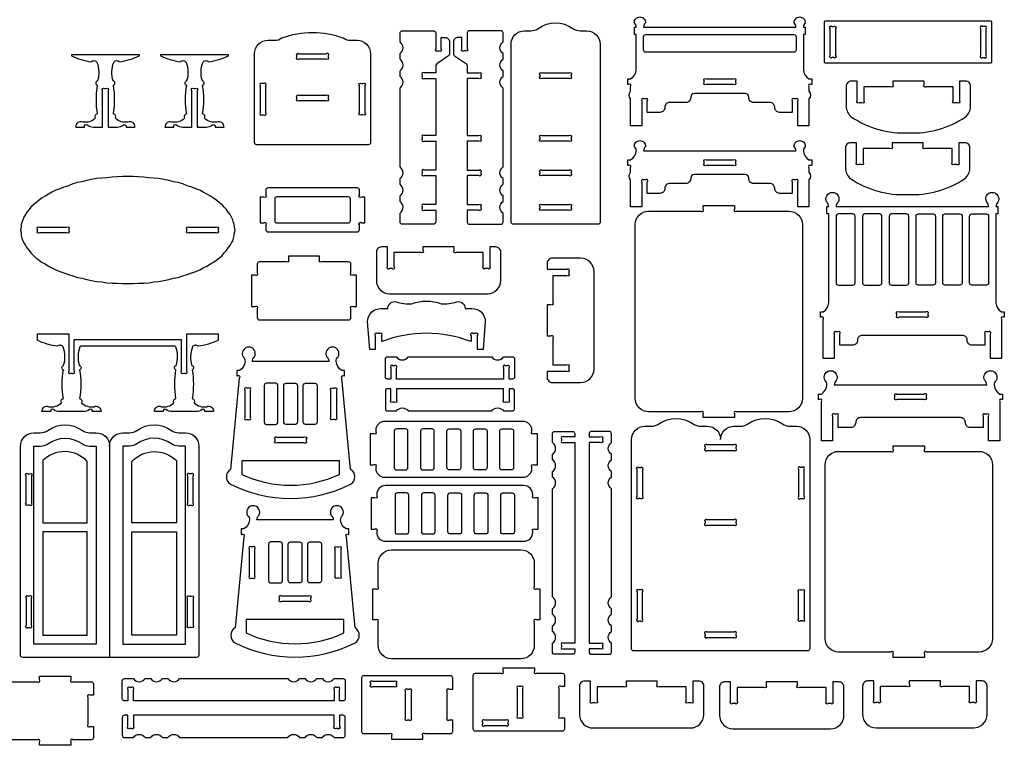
# Model space of a CAD drawing. Extents: x 2212 to 6276, y -163 to 2394.
# Tile 3 of 4: x 4152 to 6272, y -148 to 1415. Entities that reach past the tile are written whole.
import ezdxf

# ---------------------------------------------------------------- set-up
doc = ezdxf.new("R2010")
doc.units = 0
doc.header["$MEASUREMENT"] = 0
doc.layers.add('LAYER1', color=18, linetype='CONTINUOUS')

msp = doc.modelspace()

# ---------------------------------------------------------------- linework, layer by layer
at = {"layer": 'LAYER1'}
for points in [[(5214.4, 974, -0.414214), (5209.6, 978.8), (5209.6, 1361.9, -0.414214), (5238.4, 1390.7), (5252.6, 1390.7, 0.155074), (5268.3, 1395.7, -0.31779), (5342.8, 1395.7, 0.155074), (5358.6, 1390.7), (5372.8, 1390.7, -0.414214), (5401.6, 1361.9), (5401.6, 978.8, -0.414214), (5396.8, 974)], [(5851.1, 1186.2), (5827.1, 1186.2), (5827.1, 1239.6, 1), (5822.9, 1243.9), (5819.3, 1243.9, 1), (5815.1, 1239.6), (5815.1, 1215), (5787.6, 1215, -0.414214), (5777.3, 1225.4), (5777.3, 1226, 0.414214), (5766.9, 1236.4), (5731.9, 1236.4, -0.414214), (5721.6, 1246.7), (5721.6, 1248, 0.414214), (5713.8, 1255.8), (5604.4, 1255.8, 0.00001), (5604.4, 1255.8, 0.414202), (5596.6, 1248), (5596.6, 1246.7, -0.414214), (5586.3, 1236.4), (5551.3, 1236.4, 0.414214), (5540.9, 1226), (5540.9, 1225.4, -0.414214), (5530.6, 1215), (5503.1, 1215), (5503.1, 1239.6, 1), (5498.9, 1243.9), (5495.3, 1243.9, 1), (5491.1, 1239.6), (5491.1, 1186.2), (5467.1, 1186.2), (5467.1, 1244, -0.376209), (5467.1, 1260.6), (5467.1, 1271, 1), (5462.9, 1275.2), (5461.1, 1275.2), (5461.1, 1287.2), (5467.1, 1287.2, 0.250451), (5479.1, 1306.6), (5479.1, 1382.5), (5475.3, 1382.5), (5475.3, 1398.4), (5479.1, 1398.4, 0.204981), (5475, 1407.8, -0.427943), (5487, 1420.4, -0.427943), (5499, 1407.8, 0.204981), (5495, 1398.4), (5823.2, 1398.4, 0.204981), (5819.2, 1407.8, -0.427943), (5831.2, 1420.4, -0.427943), (5843.1, 1407.8, 0.204981), (5839.1, 1398.4), (5842.9, 1398.4), (5842.9, 1382.5), (5839.1, 1382.5), (5839.1, 1306.6, 0.250451), (5851.1, 1287.2), (5857.1, 1287.2), (5857.1, 1275.2), (5855.3, 1275.2, 1), (5851.1, 1271), (5851.1, 1260.6, -0.376209), (5851.1, 1244)], [(6244.5, 1409.3), (6244.5, 1323.8, -0.414214), (6241.6, 1320.9), (5887.4, 1320.9, -0.414214), (5884.5, 1323.8), (5884.5, 1409.3, -0.414214), (5887.4, 1412.1), (6241.6, 1412.1, -0.414214)], [(5896.5, 1337.2), (5896.5, 1395.9, -1), (5900.8, 1400.1), (5904.3, 1400.1, -1), (5908.5, 1395.9), (5908.5, 1337.2, -1), (5904.3, 1332.9), (5900.8, 1332.9, -1)], [(6220.5, 1395.9), (6220.5, 1337.2, 1), (6224.8, 1332.9), (6228.3, 1332.9, 1), (6232.5, 1337.2), (6232.5, 1395.9, 1), (6228.3, 1400.1), (6224.8, 1400.1, 1)], [(4662.3, 1145.1, -0.414214), (4657.5, 1149.9), (4657.5, 1341.4, -0.414214), (4686.3, 1370.2), (4700.5, 1370.2, 0.155074), (4716.2, 1375.2, -0.179264), (4848.4, 1375.2, 0.155074), (4864.1, 1370.2), (4878.3, 1370.2, -0.414214), (4907.1, 1341.4), (4907.1, 1149.9, -0.414214), (4902.3, 1145.1)], [(5047.4, 1165.2), (5022.8, 1165.2, 1), (5018.6, 1161), (5018.6, 1157.5, 1), (5022.8, 1153.2), (5047.4, 1153.2), (5047.4, 1090.9), (5022.8, 1090.9, 1), (5018.6, 1086.6), (5018.6, 1083.1, 1), (5022.8, 1078.9), (5047.4, 1078.9), (5047.4, 1016.5), (5022.8, 1016.5, 1), (5018.6, 1012.3), (5018.6, 1008.8, 1), (5022.8, 1004.5), (5047.4, 1004.5), (5047.4, 978.8, -0.414214), (5042.6, 974), (4975.4, 974, -0.414214), (4970.6, 978.8), (4970.6, 998, 0.531486), (4970.6, 1023.1), (4970.6, 1035.1, 0.531486), (4970.6, 1060.3), (4970.6, 1072.3, 0.531486), (4970.6, 1097.5), (4970.6, 1220.5), (4970.6, 1232.5), (4970.6, 1267.2, 0.531486), (4970.6, 1292.3), (4970.6, 1304.3, 0.531486), (4970.6, 1329.5), (4970.6, 1341.5, 0.531486), (4970.6, 1366.7), (4970.6, 1385.9, -0.414214), (4975.4, 1390.7), (5042.6, 1390.7, -0.414214), (5047.4, 1385.9), (5047.4, 1351.7, 1), (5051.7, 1347.5), (5055.2, 1347.5, 1), (5059.4, 1351.7), (5059.4, 1376.3), (5067.8, 1376.3, -0.414214), (5077.4, 1366.7), (5077.4, 1343, -0.251107), (5073.1, 1335), (5051.7, 1320.8, 0.251107), (5047.4, 1312.8), (5047.4, 1299.8), (5022.8, 1299.8, 1), (5018.6, 1295.6), (5018.6, 1292.1, 1), (5022.8, 1287.8), (5047.4, 1287.8)], [(5115.5, 1165.2), (5140.1, 1165.2, -1), (5144.4, 1161), (5144.4, 1157.5, -1), (5140.1, 1153.2), (5115.5, 1153.2), (5115.5, 1090.9), (5140.1, 1090.9, -1), (5144.4, 1086.6), (5144.4, 1083.1, -1), (5140.1, 1078.9), (5115.5, 1078.9), (5115.5, 1016.5), (5140.1, 1016.5, -1), (5144.4, 1012.3), (5144.4, 1008.8, -1), (5140.1, 1004.5), (5115.5, 1004.5), (5115.5, 978.8, 0.414214), (5120.3, 974), (5187.6, 974, 0.414214), (5192.4, 978.8), (5192.4, 998, -0.531486), (5192.4, 1023.1), (5192.4, 1035.1, -0.531486), (5192.4, 1060.3), (5192.4, 1072.3, -0.531486), (5192.4, 1097.5), (5192.4, 1220.5), (5192.4, 1232.5), (5192.4, 1267.2, -0.531486), (5192.4, 1292.3), (5192.4, 1304.3, -0.531486), (5192.4, 1329.5), (5192.4, 1341.5, -0.531486), (5192.4, 1366.7), (5192.4, 1385.9, 0.414214), (5187.6, 1390.7), (5120.3, 1390.7, 0.414214), (5115.5, 1385.9), (5115.5, 1351.7, -1), (5111.3, 1347.5), (5107.8, 1347.5, -1), (5103.5, 1351.7), (5103.5, 1376.3), (5095.1, 1376.3, 0.414214), (5085.5, 1366.7), (5085.5, 1343, 0.251107), (5089.8, 1335), (5111.3, 1320.8, -0.251107), (5115.5, 1312.8), (5115.5, 1299.8), (5140.1, 1299.8, -1), (5144.4, 1295.6), (5144.4, 1292.1, -1), (5140.1, 1287.8), (5115.5, 1287.8)], [(5823.3, 1349.4, -0.414214), (5818.5, 1344.6), (5499.7, 1344.6, -0.414214), (5494.9, 1349.4), (5494.9, 1377.7, -0.414214), (5499.7, 1382.5), (5818.5, 1382.5, -0.414214), (5823.3, 1377.7)], [(4409.3, 1337), (4409.3, 1338.9), (4262.9, 1338.9), (4262.9, 1337, 0.082494), (4305.7, 1324, -0.480983), (4318.1, 1322.7, -0.169376), (4319.2, 1282.6, 0.755968), (4318.6, 1273.3, 0.0823), (4318.6, 1211.5, 0.497317), (4314.3, 1202.2, -0.242348), (4287.4, 1194, 0.570657), (4272.5, 1183.4), (4291.4, 1183.4, -0.75881), (4297.1, 1187.9, 0.158853), (4310.9, 1183.4), (4330.1, 1183.4), (4330.1, 1261.9, -1), (4334.3, 1266.2), (4337.9, 1266.2, -1), (4342.1, 1261.9), (4342.1, 1183.4), (4361.3, 1183.4, 0.158853), (4375.1, 1187.9, -0.75881), (4380.7, 1183.4), (4399.7, 1183.4, 0.570657), (4384.8, 1194, -0.242348), (4357.9, 1202.2, 0.497317), (4353.6, 1211.5, 0.0823), (4353.6, 1273.3, 0.755968), (4353, 1282.6, -0.169376), (4354.1, 1322.7, -0.480983), (4366.5, 1324, 0.082494)], [(4601.3, 1337), (4601.3, 1338.9), (4454.9, 1338.9), (4454.9, 1337, 0.082494), (4497.7, 1324, -0.480983), (4510.1, 1322.7, -0.169376), (4511.2, 1282.6, 0.755968), (4510.6, 1273.3, 0.0823), (4510.6, 1211.5, 0.497317), (4506.3, 1202.2, -0.242348), (4479.4, 1194, 0.570657), (4464.5, 1183.4), (4483.4, 1183.4, -0.75881), (4489.1, 1187.9, 0.158853), (4502.9, 1183.4), (4522.1, 1183.4), (4522.1, 1261.9, -1), (4526.3, 1266.2), (4529.9, 1266.2, -1), (4534.1, 1261.9), (4534.1, 1183.4), (4553.3, 1183.4, 0.158853), (4567.1, 1187.9, -0.75881), (4572.7, 1183.4), (4591.7, 1183.4, 0.570657), (4576.8, 1194, -0.242348), (4549.9, 1202.2, 0.497317), (4545.6, 1211.5, 0.0823), (4545.6, 1273.3, 0.755968), (4545, 1282.6, -0.169376), (4546.1, 1322.7, -0.480983), (4558.5, 1324, 0.082494)], [(4752.9, 1341.4), (4811.6, 1341.4, -1), (4815.9, 1337.2), (4815.9, 1333.7, -1), (4811.6, 1329.4), (4752.9, 1329.4, -1), (4748.7, 1333.7), (4748.7, 1337.2, -1)], [(5334.9, 1287.8), (5276.2, 1287.8, -1), (5272, 1292.1), (5272, 1295.6, -1), (5276.2, 1299.8), (5334.9, 1299.8, -1), (5339.2, 1295.6), (5339.2, 1292.1, -1)], [(4669.5, 1272.6), (4669.5, 1213.9, 1), (4673.7, 1209.7), (4677.2, 1209.7, 1), (4681.5, 1213.9), (4681.5, 1272.6, 1), (4677.2, 1276.9), (4673.7, 1276.9, 1)], [(4887.3, 1276.9), (4890.8, 1276.9, -1), (4895.1, 1272.6), (4895.1, 1213.9, -1), (4890.8, 1209.7), (4887.3, 1209.7, -1), (4883.1, 1213.9), (4883.1, 1272.6, -1)], [(5688.5, 1275.2), (5629.7, 1275.2, -1), (5625.5, 1279.5), (5625.5, 1283, -1), (5629.7, 1287.2), (5688.5, 1287.2, -1), (5692.7, 1283), (5692.7, 1279.5, -1)], [(6065.3, 1282.3), (6031.7, 1282.3), (6031.7, 1274.6, -1), (6027.4, 1270.3), (5969.3, 1270.3), (5969.3, 1239.8, -1), (5965, 1235.6), (5959.3, 1235.6, -1), (5955.1, 1239.8), (5955.1, 1282.3), (5942.2, 1282.3, 0.414214), (5931.3, 1271.4), (5931.3, 1228.1, 0.236915), (5942.9, 1205, 0.163875), (6065.3, 1171, 0.163875), (6187.6, 1205, 0.236915), (6199.2, 1228.1), (6199.2, 1271.4, 0.414214), (6188.3, 1282.3), (6175.4, 1282.3), (6175.4, 1239.8, -1), (6171.2, 1235.6), (6165.5, 1235.6, -1), (6161.3, 1239.8), (6161.3, 1270.3), (6103.1, 1270.3, -1), (6098.9, 1274.6), (6098.9, 1282.3)], [(4752.9, 1251.7), (4811.6, 1251.7, -1), (4815.9, 1247.4), (4815.9, 1243.9, -1), (4811.6, 1239.7), (4752.9, 1239.7, -1), (4748.7, 1243.9), (4748.7, 1247.4, -1)], [(5334.9, 1153.2), (5276.2, 1153.2, -1), (5272, 1157.5), (5272, 1161, -1), (5276.2, 1165.2), (5334.9, 1165.2, -1), (5339.2, 1161), (5339.2, 1157.5, -1)], [(5839.1, 1132.2, 0.250451), (5851.1, 1112.8), (5857.1, 1112.8), (5857.1, 1100.8), (5855.3, 1100.8, 1), (5851.1, 1096.6), (5851.1, 1086.2, -0.376209), (5851.1, 1069.6), (5851.1, 1011.8), (5827.1, 1011.8), (5827.1, 1065.2, 1), (5822.9, 1069.5), (5819.3, 1069.5, 1), (5815.1, 1065.2), (5815.1, 1040.6), (5787.6, 1040.6, -0.414214), (5777.3, 1051), (5777.3, 1051.6, 0.414214), (5766.9, 1062), (5731.9, 1062, -0.414214), (5721.6, 1072.3), (5721.6, 1073.6, 0.414214), (5713.8, 1081.4), (5604.4, 1081.4, 0.00001), (5604.4, 1081.4, 0.414202), (5596.6, 1073.6), (5596.6, 1072.3, -0.414214), (5586.3, 1062), (5551.3, 1062, 0.414214), (5540.9, 1051.6), (5540.9, 1051, -0.414214), (5530.6, 1040.6), (5503.1, 1040.6), (5503.1, 1065.2, 1), (5498.9, 1069.5), (5495.3, 1069.5, 1), (5491.1, 1065.2), (5491.1, 1011.8), (5467.1, 1011.8), (5467.1, 1069.6, -0.376209), (5467.1, 1086.2), (5467.1, 1096.6, 1), (5462.9, 1100.8), (5461.1, 1100.8), (5461.1, 1112.8), (5467.1, 1112.8, 0.250451), (5479.1, 1132.2, 0.204981), (5475, 1141.7, -0.427943), (5487, 1154.3, -0.427943), (5499, 1141.7, 0.204981), (5495, 1132.2), (5823.2, 1132.2, 0.204981), (5819.2, 1141.7, -0.427943), (5831.2, 1154.3, -0.427943), (5843.1, 1141.7, 0.204981)], [(6063.7, 1149.5), (6030.1, 1149.5), (6030.1, 1141.7, -1), (6025.8, 1137.5), (5967.7, 1137.5), (5967.7, 1107, -1), (5963.4, 1102.8), (5957.7, 1102.8, -1), (5953.5, 1107), (5953.5, 1149.5), (5940.6, 1149.5, 0.414214), (5929.7, 1138.6), (5929.7, 1095.3, 0.236915), (5941.3, 1072.2, 0.163875), (6063.7, 1038.1, 0.163875), (6186, 1072.2, 0.236915), (6197.6, 1095.3), (6197.6, 1138.6, 0.414214), (6186.7, 1149.5), (6173.8, 1149.5), (6173.8, 1107, -1), (6169.6, 1102.8), (6163.9, 1102.8, -1), (6159.7, 1107), (6159.7, 1137.5), (6101.5, 1137.5, -1), (6097.3, 1141.7), (6097.3, 1149.5)], [(5629.7, 1112.8), (5688.5, 1112.8, -1), (5692.7, 1108.6), (5692.7, 1105.1, -1), (5688.5, 1100.8), (5629.7, 1100.8, -1), (5625.5, 1105.1), (5625.5, 1108.6, -1)], [(5272, 1083.1), (5272, 1086.6, -1), (5276.2, 1090.9), (5334.9, 1090.9, -1), (5339.2, 1086.6), (5339.2, 1083.1, -1), (5334.9, 1078.9), (5276.2, 1078.9, -1)], [(4883.1, 962.5), (4883.1, 973.1, -1), (4887.3, 977.4), (4895.1, 977.4), (4895.1, 1032.6), (4887.3, 1032.6, -1), (4883.1, 1036.8), (4883.1, 1047.5, 0.414214), (4878.3, 1052.3), (4686.3, 1052.3, 0.414214), (4681.5, 1047.5), (4681.5, 1036.8, -1), (4677.2, 1032.6), (4669.5, 1032.6), (4669.5, 977.4), (4677.2, 977.4, -1), (4681.5, 973.1), (4681.5, 962.5, 0.414214), (4686.3, 957.7), (4878.3, 957.7, 0.414214)], [(5965.9, 734.9, 0.414214), (5955.5, 724.5), (5955.5, 723.9, -0.414214), (5945.2, 713.5), (5917.7, 713.5), (5917.7, 738.1, 1), (5913.5, 742.3), (5910, 742.3, 1), (5905.7, 738.1), (5905.7, 684.7), (5881.7, 684.7), (5881.7, 759.1), (5881.7, 769.4, 1), (5877.5, 773.7), (5875.7, 773.7), (5875.7, 785.7), (5881.7, 785.7, 0.250451), (5893.7, 805.1), (5893.7, 996.2), (5889.9, 996.2), (5889.9, 1012), (5893.7, 1012, 0.204981), (5889.7, 1021.5, -0.583258), (5901.7, 1042.7, -0.583258), (5913.7, 1021.5, 0.204981), (5909.6, 1012), (6237.8, 1012, 0.204981), (6233.8, 1021.5, -0.583258), (6245.8, 1042.7, -0.583258), (6257.8, 1021.5, 0.204981), (6253.7, 1012), (6257.6, 1012), (6257.6, 996.2), (6253.7, 996.2), (6253.7, 805.1, 0.250451), (6265.7, 785.7), (6271.7, 785.7), (6271.7, 773.7), (6270, 773.7, 1), (6265.7, 769.4), (6265.7, 759.1), (6265.7, 684.7), (6241.7, 684.7), (6241.7, 738.1, 1), (6237.5, 742.3), (6234, 742.3, 1), (6229.7, 738.1), (6229.7, 713.5), (6202.2, 713.5, -0.414214), (6191.9, 723.9), (6191.9, 724.5, 0.414214), (6181.5, 734.9)], [(4700.7, 1028.3), (4700.7, 981.7, 0.414214), (4705.5, 976.9), (4859.1, 976.9, 0.414214), (4863.9, 981.7), (4863.9, 1028.3, 0.414214), (4859.1, 1033.1), (4705.5, 1033.1, 0.414214)], [(5276.2, 1016.5), (5334.9, 1016.5, -1), (5339.2, 1012.3), (5339.2, 1008.8, -1), (5334.9, 1004.5), (5276.2, 1004.5, -1), (5272, 1008.8), (5272, 1012.3, -1)], [(5623.4, 558.2), (5623.4, 566, 1), (5619.1, 570.2), (5505.8, 570.2, -0.414214), (5477, 599), (5477, 973.4, -0.414214), (5505.8, 1002.2), (5619.1, 1002.2, 1), (5623.4, 1006.5), (5623.4, 1014.2), (5690.6, 1014.2), (5690.6, 1006.5, 1), (5694.8, 1002.2), (5808.2, 1002.2, -0.414214), (5837, 973.4), (5837, 599, -0.414214), (5808.2, 570.2), (5694.8, 570.2, 1), (5690.6, 566), (5690.6, 558.2)], [(5909.6, 847.8, 0.414214), (5914.4, 843), (5945.8, 843, 0.414214), (5950.6, 847.8), (5950.6, 991.4, 0.414214), (5945.8, 996.2), (5914.4, 996.2, 0.414214), (5909.6, 991.4)], [(6008.2, 991.4, 0.414214), (6003.4, 996.2), (5971.2, 996.2, 0.414214), (5966.4, 991.4), (5966.4, 847.8, 0.414214), (5971.2, 843), (6003.4, 843, 0.414214), (6008.2, 847.8)], [(6065.8, 847.8), (6065.8, 991.4, 0.414214), (6061, 996.2), (6028.8, 996.2, 0.414214), (6024, 991.4), (6024, 847.8, 0.414214), (6028.8, 843), (6061, 843, 0.414214)], [(6081.6, 847.8), (6081.6, 991.4, -0.414214), (6086.4, 996.2), (6118.6, 996.2, -0.414214), (6123.4, 991.4), (6123.4, 847.8, -0.414214), (6118.6, 843), (6086.4, 843, -0.414214)], [(6139.2, 991.4, -0.414214), (6144, 996.2), (6176.2, 996.2, -0.414214), (6181, 991.4), (6181, 847.8, -0.414214), (6176.2, 843), (6144, 843, -0.414214), (6139.2, 847.8)], [(6237.9, 847.8, -0.414214), (6233.1, 843), (6201.6, 843, -0.414214), (6196.8, 847.8), (6196.8, 991.4, -0.414214), (6201.6, 996.2), (6233.1, 996.2, -0.414214), (6237.9, 991.4)], [(4194.2, 967.6), (4253, 967.6, -1), (4257.2, 963.4), (4257.2, 959.8, -1), (4253, 955.6), (4194.2, 955.6, -1), (4190, 959.8), (4190, 963.4, -1)], [(4515.8, 967.6), (4574.6, 967.6, -1), (4578.8, 963.4), (4578.8, 959.8, -1), (4574.6, 955.6), (4515.8, 955.6, -1), (4511.6, 959.8), (4511.6, 963.4, -1)], [(5187.6, 914.3, 0.414214), (5176.7, 925.2), (5163.8, 925.2), (5163.8, 882.8, -1), (5159.5, 878.5), (5153.8, 878.5, -1), (5149.6, 882.8), (5149.6, 913.2), (5091.4, 913.2, -1), (5087.2, 917.5), (5087.2, 925.2), (5053.6, 925.2), (5020, 925.2), (5020, 917.5, -1), (5015.8, 913.2), (4957.6, 913.2), (4957.6, 882.8, -1), (4953.4, 878.5), (4947.7, 878.5, -1), (4943.4, 882.8), (4943.4, 925.2), (4930.6, 925.2, 0.414214), (4919.7, 914.3), (4919.7, 853.2, 0.414214), (4948.5, 824.4), (5158.8, 824.4, 0.414214), (5187.6, 853.2)], [(4730.3, 905.1), (4730.3, 897.3, -1), (4726.1, 893.1), (4667.9, 893.1, 0.414214), (4663.1, 888.3), (4663.1, 868.5, -1), (4658.9, 864.3), (4651.1, 864.3), (4651.1, 797.1), (4658.9, 797.1, -1), (4663.1, 792.8), (4663.1, 773.1, 0.414214), (4667.9, 768.3), (4859.9, 768.3, 0.414214), (4864.7, 773.1), (4864.7, 792.8, -1), (4868.9, 797.1), (4876.7, 797.1), (4876.7, 864.3), (4868.9, 864.3, -1), (4864.7, 868.5), (4864.7, 888.3, 0.414214), (4859.9, 893.1), (4801.7, 893.1, -1), (4797.5, 897.3), (4797.5, 905.1)], [(5298.4, 901.2, 0.414214), (5287.5, 890.3), (5287.5, 877.4), (5330, 877.4, -1), (5334.2, 873.2), (5334.2, 867.5, -1), (5330, 863.2), (5299.5, 863.2), (5299.5, 805.1, -1), (5295.2, 800.8), (5287.5, 800.8), (5287.5, 767.2), (5287.5, 733.6), (5295.2, 733.6, -1), (5299.5, 729.4), (5299.5, 671.2), (5330, 671.2, -1), (5334.2, 667), (5334.2, 661.3, -1), (5330, 657.1), (5287.5, 657.1), (5287.5, 644.2, 0.414214), (5298.4, 633.3), (5359.5, 633.3, 0.414214), (5388.3, 662.1), (5388.3, 872.4, 0.414214), (5359.5, 901.2)], [(5110.8, 792.9), (5125.4, 792.9, -0.414214), (5154.2, 764.1), (5149.6, 704.1), (5137.7, 704.1), (5137.7, 734.5, 1), (5133.4, 738.8), (5127.7, 738.8, 1), (5123.5, 734.5), (5123.5, 721.4, 0.18644), (4931.5, 721.4), (4931.5, 734.5, 1), (4927.3, 738.8), (4921.6, 738.8, 1), (4917.3, 734.5), (4917.3, 704.1), (4905.4, 704.1), (4900.8, 764.1, -0.414214), (4929.6, 792.9), (4944.2, 792.9, -0.480696), (4962.2, 807.3, 0.114725), (4995.9, 803.1, -0.088383), (5027.5, 808.8, -0.088383), (5059.1, 803.1, 0.114725), (5092.8, 807.3, -0.480696)], [(6044.4, 785.7), (6103.1, 785.7, -1), (6107.3, 781.4), (6107.3, 777.9, -1), (6103.1, 773.7), (6044.4, 773.7, -1), (6040.1, 777.9), (6040.1, 781.4, -1)], [(4486, 711.8), (4282.8, 711.8, 0.076649), (4281.2, 710, 0.169376), (4280.1, 669.9, -0.755968), (4280.7, 660.7, -0.0823), (4280.7, 598.8, -0.497317), (4285, 589.5, 0.242348), (4311.9, 581.3, -0.570657), (4326.8, 570.7), (4307.9, 570.7, 0.75881), (4302.2, 575.2, -0.158853), (4288.4, 570.7), (4238, 570.7, -0.158853), (4224.2, 575.2, 0.75881), (4218.5, 570.7), (4199.6, 570.7, -0.570657), (4214.5, 581.3, 0.242348), (4241.4, 589.5, -0.497317), (4245.7, 598.8, -0.0823), (4245.7, 660.7, -0.755968), (4246.3, 669.9, 0.169376), (4245.2, 710, 0.480983), (4232.8, 711.3, -0.082494), (4190, 724.3), (4190, 738.2), (4257.2, 738.2), (4257.2, 657.7, 1), (4261.4, 653.5), (4265, 653.5, 1), (4269.2, 657.7), (4269.2, 726.2), (4499.6, 726.2), (4499.6, 657.7, 1), (4503.8, 653.5), (4507.4, 653.5, 1), (4511.6, 657.7), (4511.6, 738.2), (4578.8, 738.2), (4578.8, 724.3, -0.082494), (4536, 711.3, 0.480983), (4523.6, 710, 0.169376), (4522.5, 669.9, -0.755968), (4523.1, 660.7, -0.0823), (4523.1, 598.8, -0.497317), (4527.4, 589.5, 0.242348), (4554.3, 581.3, -0.570657), (4569.2, 570.7), (4550.3, 570.7, 0.75881), (4544.6, 575.2, -0.158853), (4530.8, 570.7), (4480.4, 570.7, -0.158853), (4466.6, 575.2, 0.75881), (4460.9, 570.7), (4442, 570.7, -0.570657), (4456.9, 581.3, 0.242348), (4483.8, 589.5, -0.497317), (4488.1, 598.8, -0.0823), (4488.1, 660.7, -0.755968), (4488.7, 669.9, 0.169376), (4487.6, 710, 0.076649)], [(4864.3, 446.4), (4845.6, 642.8, -1), (4849.8, 647.5), (4851.1, 647.5), (4851.1, 659.5), (4845.1, 659.5, -0.250451), (4833.1, 678.9, -0.204981), (4837.2, 688.4, 0.583258), (4825.2, 709.6, 0.583258), (4813.2, 688.4, -0.204981), (4817.3, 678.9), (4652.9, 678.9, -0.204981), (4657, 688.4, 0.583258), (4645, 709.6, 0.583258), (4633, 688.4, -0.204981), (4637, 678.9, -0.250451), (4625, 659.5), (4619, 659.5), (4619, 647.5), (4620.4, 647.5, -1), (4624.6, 642.8), (4605.8, 446.4, 0.573919), (4605.8, 414.5, 0.239558), (4864.3, 414.5, 0.573919)], [(5168.2, 688.7, 0.531486), (5193.4, 688.7), (5212.6, 688.7, -0.414214), (5217.4, 683.9), (5217.4, 645.5, -0.414214), (5212.6, 640.7), (5205.4, 640.7), (5205.4, 665.3, 1), (5201.2, 669.5), (5197.6, 669.5, 1), (5193.4, 665.3), (5193.4, 640.7), (4963, 640.7), (4963, 665.3, 1), (4958.8, 669.5), (4955.2, 669.5, 1), (4951, 665.3), (4951, 640.7), (4943.8, 640.7, -0.414214), (4939, 645.5), (4939, 683.9, -0.414214), (4943.8, 688.7), (4963, 688.7, 0.531486), (4988.2, 688.7)], [(5962, 557.8, 0.414214), (5951.7, 547.5), (5951.7, 546.8, -0.414214), (5941.3, 536.4), (5913.9, 536.4), (5913.9, 561.1, 1), (5909.6, 565.3), (5906.1, 565.3, 1), (5901.9, 561.1), (5901.9, 507.6), (5877.9, 507.6), (5877.9, 582), (5877.9, 592.4, 1), (5873.6, 596.6), (5871.9, 596.6), (5871.9, 608.6), (5877.9, 608.6, 0.250451), (5889.9, 628, 0.204981), (5885.8, 637.5, -0.583258), (5897.8, 658.7, -0.583258), (5909.8, 637.5, 0.204981), (5905.7, 628), (6234, 628, 0.204981), (6229.9, 637.5, -0.583258), (6241.9, 658.7, -0.583258), (6253.9, 637.5, 0.204981), (6249.9, 628, 0.250451), (6261.9, 608.6), (6267.9, 608.6), (6267.9, 596.6), (6266.1, 596.6, 1), (6261.9, 592.4), (6261.9, 582), (6261.9, 507.6), (6237.9, 507.6), (6237.9, 561.1, 1), (6233.6, 565.3), (6230.1, 565.3, 1), (6225.9, 561.1), (6225.9, 536.4), (6198.4, 536.4, -0.414214), (6188, 546.8), (6188, 547.5, 0.414214), (6177.7, 557.8)], [(4636.4, 616.8), (4636.4, 558.1, 1), (4640.7, 553.9), (4644.2, 553.9, 1), (4648.4, 558.1), (4648.4, 616.8, 1), (4644.2, 621.1), (4640.7, 621.1, 1)], [(4678.2, 548.1, 0.414214), (4683, 543.3), (4702.9, 543.3, 0.414214), (4707.7, 548.1), (4707.7, 626.8, 0.414214), (4702.9, 631.6), (4683, 631.6, 0.414214), (4678.2, 626.8)], [(4749.8, 548.1, -0.414214), (4745, 543.3), (4725.1, 543.3, -0.414214), (4720.3, 548.1), (4720.3, 626.8, -0.414214), (4725.1, 631.6), (4745, 631.6, -0.414214), (4749.8, 626.8)], [(4792, 548.1, -0.414214), (4787.2, 543.3), (4767.2, 543.3, -0.414214), (4762.4, 548.1), (4762.4, 626.8, -0.414214), (4767.2, 631.6), (4787.2, 631.6, -0.414214), (4792, 626.8)], [(4833.7, 616.8), (4833.7, 558.1, -1), (4829.5, 553.9), (4826, 553.9, -1), (4821.7, 558.1), (4821.7, 616.8, -1), (4826, 621.1), (4829.5, 621.1, -1)], [(5168.2, 572.1, -0.531486), (5193.4, 572.1), (5212.6, 572.1, 0.414214), (5217.4, 576.9), (5217.4, 615.3, 0.414214), (5212.6, 620.1), (5205.4, 620.1), (5205.4, 595.5, -1), (5201.2, 591.3), (5197.6, 591.3, -1), (5193.4, 595.5), (5193.4, 620.1), (4963, 620.1), (4963, 595.5, -1), (4958.8, 591.3), (4955.2, 591.3, -1), (4951, 595.5), (4951, 620.1), (4943.8, 620.1, 0.414214), (4939, 615.3), (4939, 576.9, 0.414214), (4943.8, 572.1), (4963, 572.1, -0.531486), (4988.2, 572.1)], [(6040.5, 608.6), (6099.2, 608.6, -1), (6103.5, 604.4), (6103.5, 600.9, -1), (6099.2, 596.6), (6040.5, 596.6, -1), (6036.3, 600.9), (6036.3, 604.4, -1)], [(5660.9, 510.4, -0.414214), (5689.7, 539.2), (5703.9, 539.2, 0.155074), (5719.6, 544.2, -0.31779), (5794.1, 544.2, 0.155074), (5809.9, 539.2), (5824.1, 539.2, -0.414214), (5852.9, 510.4), (5852.9, 60.1, -0.414214), (5848.1, 55.3), (5473.7, 55.3, -0.414214), (5468.9, 60.1), (5468.9, 510.4, -0.414214), (5497.7, 539.2), (5511.9, 539.2, 0.155074), (5527.6, 544.2, -0.31779), (5602.1, 544.2, 0.155074), (5617.9, 539.2), (5632.1, 539.2, -0.414214)], [(4345.3, 496.4, -0.414214), (4374.1, 525.2), (4388.3, 525.2, 0.155074), (4404, 530.2, -0.31779), (4478.6, 530.2, 0.155074), (4494.3, 525.2), (4508.5, 525.2, -0.414214), (4537.3, 496.4), (4537.3, 46.1, -0.414214), (4532.5, 41.3), (4158.1, 41.3, -0.414214), (4153.3, 46.1), (4153.3, 496.4, -0.414214), (4182.1, 525.2), (4196.3, 525.2, 0.155074), (4212, 530.2, -0.31779), (4286.6, 530.2, 0.155074), (4302.3, 525.2), (4316.5, 525.2, -0.414214)], [(5254.5, 448.7), (5254.5, 451.6, -1), (5258.7, 455.9), (5266.5, 455.9), (5266.5, 523.1), (5258.7, 523.1, -1), (5254.5, 527.3), (5254.5, 530.3, 0.414214), (5235.3, 549.5), (4937.7, 549.5, 0.414214), (4918.5, 530.3), (4918.5, 527.3, -1), (4914.3, 523.1), (4906.5, 523.1), (4906.5, 455.9), (4914.3, 455.9, -1), (4918.5, 451.6), (4918.5, 448.7, 0.414214), (4937.7, 429.5), (5235.3, 429.5, 0.414214)], [(4958, 450.1, 0.414214), (4962.8, 445.3), (4982.7, 445.3, 0.414214), (4987.5, 450.1), (4987.5, 528.8, 0.414214), (4982.7, 533.6), (4962.8, 533.6, 0.414214), (4958, 528.8)], [(5014.9, 450.1, 0.414214), (5019.7, 445.3), (5039.6, 445.3, 0.414214), (5044.4, 450.1), (5044.4, 528.8, 0.414214), (5039.6, 533.6), (5019.7, 533.6, 0.414214), (5014.9, 528.8)], [(5101.3, 450.1, -0.414214), (5096.5, 445.3), (5076.5, 445.3, -0.414214), (5071.7, 450.1), (5071.7, 528.8, -0.414214), (5076.5, 533.6), (5096.5, 533.6, -0.414214), (5101.3, 528.8)], [(5158.1, 450.1, -0.414214), (5153.3, 445.3), (5133.4, 445.3, -0.414214), (5128.6, 450.1), (5128.6, 528.8, -0.414214), (5133.4, 533.6), (5153.3, 533.6, -0.414214), (5158.1, 528.8)], [(5215, 450.1, -0.414214), (5210.2, 445.3), (5190.3, 445.3, -0.414214), (5185.5, 450.1), (5185.5, 528.8, -0.414214), (5190.3, 533.6), (5210.2, 533.6, -0.414214), (5215, 528.8)], [(4764.4, 503.5), (4705.7, 503.5, -1), (4701.5, 507.7), (4701.5, 511.2, -1), (4705.7, 515.5), (4764.4, 515.5, -1), (4768.7, 511.2), (4768.7, 507.7, -1)], [(5298.9, 478.9, 0.531486), (5298.9, 504.1), (5298.9, 523.3, -0.414214), (5303.7, 528.1), (5342.1, 528.1, -0.414214), (5346.9, 523.3), (5346.9, 516.1), (5322.3, 516.1, 1), (5318.1, 511.9), (5318.1, 508.3, 1), (5322.3, 504.1), (5346.9, 504.1), (5346.9, 72.1), (5322.3, 72.1, 1), (5318.1, 67.9), (5318.1, 64.3, 1), (5322.3, 60.1), (5346.9, 60.1), (5346.9, 52.9, -0.414214), (5342.1, 48.1), (5303.7, 48.1, -0.414214), (5298.9, 52.9), (5298.9, 72.1, 0.531486), (5298.9, 97.3), (5298.9, 109.3, 0.531486), (5298.9, 134.4), (5298.9, 146.4, 0.531486), (5298.9, 171.6), (5298.9, 404.6, 0.531486), (5298.9, 429.8), (5298.9, 441.8, 0.531486), (5298.9, 466.9)], [(5425.7, 478.9, -0.531486), (5425.7, 504.1), (5425.7, 523.3, 0.414214), (5420.9, 528.1), (5382.5, 528.1, 0.414214), (5377.7, 523.3), (5377.7, 516.1), (5402.3, 516.1, -1), (5406.5, 511.9), (5406.5, 508.3, -1), (5402.3, 504.1), (5377.7, 504.1), (5377.7, 72.1), (5402.3, 72.1, -1), (5406.5, 67.9), (5406.5, 64.3, -1), (5402.3, 60.1), (5377.7, 60.1), (5377.7, 52.9, 0.414214), (5382.5, 48.1), (5420.9, 48.1, 0.414214), (5425.7, 52.9), (5425.7, 72.1, -0.531486), (5425.7, 97.3), (5425.7, 109.3, -0.531486), (5425.7, 134.4), (5425.7, 146.4, -0.531486), (5425.7, 171.6), (5425.7, 404.6, -0.531486), (5425.7, 429.8), (5425.7, 441.8, -0.531486), (5425.7, 466.9)], [(5631.5, 487.3), (5690.2, 487.3, 1), (5694.5, 491.5), (5694.5, 495, 1), (5690.2, 499.3), (5631.5, 499.3, 1), (5627.3, 495), (5627.3, 491.5, 1)], [(6032.4, 41.1), (6032.4, 48.9, 1), (6028.1, 53.1), (5914.8, 53.1, -0.414214), (5886, 81.9), (5886, 456.3, -0.414214), (5914.8, 485.1), (6028.1, 485.1, 1), (6032.4, 489.4), (6032.4, 497.1), (6099.6, 497.1), (6099.6, 489.4, 1), (6103.8, 485.1), (6217.2, 485.1, -0.414214), (6246, 456.3), (6246, 81.9, -0.414214), (6217.2, 53.1), (6103.8, 53.1, 1), (6099.6, 48.9), (6099.6, 41.1)], [(4297.3, 463.5, 0.41796), (4201.3, 465.3), (4201.3, 331.3), (4297.3, 331.3)], [(4393.3, 463.5, -0.41796), (4489.3, 465.3), (4489.3, 331.3), (4393.3, 331.3)], [(4840.3, 464.7), (4629.8, 464.7), (4629.8, 435.5, 0.220733), (4840.3, 435.5)], [(5492.9, 446.4), (5492.9, 387.6, -1), (5488.6, 383.4), (5485.1, 383.4, -1), (5480.9, 387.6), (5480.9, 446.4, -1), (5485.1, 450.6), (5488.6, 450.6, -1)], [(5828.9, 446.4), (5828.9, 387.6, 1), (5833.1, 383.4), (5836.6, 383.4, 1), (5840.9, 387.6), (5840.9, 446.4, 1), (5836.6, 450.6), (5833.1, 450.6, 1)], [(4177.3, 432.4), (4177.3, 373.7, -1), (4173.1, 369.5), (4169.5, 369.5, -1), (4165.3, 373.7), (4165.3, 432.4, -1), (4169.5, 436.7), (4173.1, 436.7, -1)], [(4513.3, 432.4), (4513.3, 373.7, 1), (4517.5, 369.5), (4521.1, 369.5, 1), (4525.3, 373.7), (4525.3, 432.4, 1), (4521.1, 436.7), (4517.5, 436.7, 1)], [(5256.4, 310.6), (5256.4, 313.5, -1), (5260.6, 317.8), (5268.4, 317.8), (5268.4, 385), (5260.6, 385, -1), (5256.4, 389.2), (5256.4, 392.2, 0.414214), (5237.2, 411.4), (4939.6, 411.4, 0.414214), (4920.4, 392.2), (4920.4, 389.2, -1), (4916.1, 385), (4908.4, 385), (4908.4, 317.8), (4916.1, 317.8, -1), (4920.4, 313.5), (4920.4, 310.6, 0.414214), (4939.6, 291.4), (5237.2, 291.4, 0.414214)], [(4959.8, 312, 0.414214), (4964.6, 307.2), (4984.6, 307.2, 0.414214), (4989.4, 312), (4989.4, 390.7, 0.414214), (4984.6, 395.5), (4964.6, 395.5, 0.414214), (4959.8, 390.7)], [(5016.7, 312, 0.414214), (5021.5, 307.2), (5041.4, 307.2, 0.414214), (5046.2, 312), (5046.2, 390.7, 0.414214), (5041.4, 395.5), (5021.5, 395.5, 0.414214), (5016.7, 390.7)], [(5103.1, 312, -0.414214), (5098.3, 307.2), (5078.4, 307.2, -0.414214), (5073.6, 312), (5073.6, 390.7, -0.414214), (5078.4, 395.5), (5098.3, 395.5, -0.414214), (5103.1, 390.7)], [(5160, 312, -0.414214), (5155.2, 307.2), (5135.3, 307.2, -0.414214), (5130.5, 312), (5130.5, 390.7, -0.414214), (5135.3, 395.5), (5155.2, 395.5, -0.414214), (5160, 390.7)], [(5216.9, 312, -0.414214), (5212.1, 307.2), (5192.2, 307.2, -0.414214), (5187.4, 312), (5187.4, 390.7, -0.414214), (5192.2, 395.5), (5212.1, 395.5, -0.414214), (5216.9, 390.7)], [(4873.8, 104.9), (4855, 301.4, -1), (4859.3, 306), (4860.6, 306), (4860.6, 318), (4854.6, 318, -0.250451), (4842.6, 337.4, -0.204981), (4846.6, 346.9, 0.583258), (4834.6, 368.1, 0.583258), (4822.7, 346.9, -0.204981), (4826.7, 337.4), (4662.4, 337.4, -0.204981), (4666.4, 346.9, 0.583258), (4654.4, 368.1, 0.583258), (4642.5, 346.9, -0.204981), (4646.5, 337.4, -0.250451), (4634.5, 318), (4628.5, 318), (4628.5, 306), (4629.8, 306, -1), (4634.1, 301.4), (4615.3, 104.9, 0.573919), (4615.3, 73, 0.239558), (4873.8, 73, 0.573919)], [(5631.5, 326), (5690.2, 326, 1), (5694.5, 330.3), (5694.5, 333.8, 1), (5690.2, 338), (5631.5, 338, 1), (5627.3, 333.8), (5627.3, 330.3, 1)], [(4645.9, 275.4), (4645.9, 216.7, 1), (4650.1, 212.4), (4653.7, 212.4, 1), (4657.9, 216.7), (4657.9, 275.4, 1), (4653.7, 279.6), (4650.1, 279.6, 1)], [(4687.7, 206.7, 0.414214), (4692.5, 201.9), (4712.4, 201.9, 0.414214), (4717.2, 206.7), (4717.2, 285.4, 0.414214), (4712.4, 290.2), (4692.5, 290.2, 0.414214), (4687.7, 285.4)], [(4759.3, 206.7, -0.414214), (4754.5, 201.9), (4734.6, 201.9, -0.414214), (4729.8, 206.7), (4729.8, 285.4, -0.414214), (4734.6, 290.2), (4754.5, 290.2, -0.414214), (4759.3, 285.4)], [(4801.4, 206.7, -0.414214), (4796.6, 201.9), (4776.7, 201.9, -0.414214), (4771.9, 206.7), (4771.9, 285.4, -0.414214), (4776.7, 290.2), (4796.6, 290.2, -0.414214), (4801.4, 285.4)], [(4843.2, 275.4), (4843.2, 216.7, -1), (4838.9, 212.4), (4835.4, 212.4, -1), (4831.2, 216.7), (4831.2, 275.4, -1), (4835.4, 279.6), (4838.9, 279.6, -1)], [(5271.7, 122.2), (5263.9, 122.2, 1), (5259.7, 118), (5259.7, 67.4, -0.414214), (5230.9, 38.6), (4952.5, 38.6, -0.414214), (4923.7, 67.4), (4923.7, 118, 1), (4919.5, 122.2), (4911.7, 122.2), (4911.7, 189.4), (4919.5, 189.4, 1), (4923.7, 193.7), (4923.7, 244.3, -0.414214), (4952.5, 273.1), (5230.9, 273.1, -0.414214), (5259.7, 244.3), (5259.7, 193.7, 1), (5263.9, 189.4), (5271.7, 189.4)], [(4165.3, 168.9), (4165.3, 110.2, 1), (4169.5, 105.9), (4173.1, 105.9, 1), (4177.3, 110.2), (4177.3, 168.9, 1), (4173.1, 173.1), (4169.5, 173.1, 1)], [(4517.5, 173.1), (4521.1, 173.1, -1), (4525.3, 168.9), (4525.3, 110.2, -1), (4521.1, 105.9), (4517.5, 105.9, -1), (4513.3, 110.2), (4513.3, 168.9, -1)], [(4715.2, 174), (4773.9, 174, -1), (4778.1, 169.8), (4778.1, 166.3, -1), (4773.9, 162), (4715.2, 162, -1), (4710.9, 166.3), (4710.9, 169.8, -1)], [(5480.9, 182.8), (5480.9, 124.1, 1), (5485.1, 119.9), (5488.6, 119.9, 1), (5492.9, 124.1), (5492.9, 182.8, 1), (5488.6, 187.1), (5485.1, 187.1, 1)], [(5833.1, 187.1), (5836.6, 187.1, -1), (5840.9, 182.8), (5840.9, 124.1, -1), (5836.6, 119.9), (5833.1, 119.9, -1), (5828.9, 124.1), (5828.9, 182.8, -1)], [(4849.8, 123.2), (4639.3, 123.2), (4639.3, 94.1, 0.220733), (4849.8, 94.1)], [(5631.5, 84.1), (5690.2, 84.1, 1), (5694.5, 88.3), (5694.5, 91.8, 1), (5690.2, 96.1), (5631.5, 96.1, 1), (5627.3, 91.8), (5627.3, 88.3, 1)], [(5084.1, -93.9), (5076.3, -93.9, -1), (5072.1, -89.6), (5072.1, -30.9, -1), (5076.3, -26.7), (5084.1, -26.7), (5084.1, -2.7, 0.414214), (5079.3, 2.1), (4892.6, 2.1, 0.414214), (4887.8, -2.7), (4887.8, -117.9, 0.414214), (4892.6, -122.7), (4948.1, -122.7, -1), (4952.3, -126.9), (4952.3, -134.7), (5019.5, -134.7), (5019.5, -126.9, -1), (5023.8, -122.7), (5079.3, -122.7, 0.414214), (5084.1, -117.9)], [(5312.6, -25.7), (5312.6, -84.5, 1), (5316.8, -88.7), (5324.6, -88.7), (5324.6, -112.7, -0.414214), (5319.8, -117.5), (5133, -117.5, -0.414214), (5128.2, -112.7), (5128.2, 2.5, -0.414214), (5133, 7.3), (5188.6, 7.3, 1), (5192.8, 11.5), (5192.8, 19.3), (5260, 19.3), (5260, 11.5, 1), (5264.3, 7.3), (5319.8, 7.3, -0.414214), (5324.6, 2.5), (5324.6, -21.5), (5316.8, -21.5, 1)], [(4803.4, -4.2, 0.531486), (4828.6, -4.2), (4847.8, -4.2, -0.414214), (4852.6, -9), (4852.6, -47.4, -0.414214), (4847.8, -52.2), (4840.6, -52.2), (4840.6, -27.6, 1), (4836.3, -23.4), (4832.8, -23.4, 1), (4828.6, -27.6), (4828.6, -52.2), (4396.6, -52.2), (4396.6, -27.6, 1), (4392.3, -23.4), (4388.8, -23.4, 1), (4384.6, -27.6), (4384.6, -52.2), (4377.4, -52.2, -0.414214), (4372.6, -47.4), (4372.6, -9, -0.414214), (4377.4, -4.2), (4396.6, -4.2, 0.531486), (4421.7, -4.2), (4433.7, -4.2, 0.531486), (4458.9, -4.2), (4470.9, -4.2, 0.531486), (4496.1, -4.2), (4729.1, -4.2, 0.531486), (4754.2, -4.2), (4766.2, -4.2, 0.531486), (4791.4, -4.2)], [(4911.7, -9.9), (4958.4, -9.9, -1), (4962.6, -14.1), (4962.6, -17.6, -1), (4958.4, -21.9), (4911.7, -21.9, -1), (4907.4, -17.6), (4907.4, -14.1, -1)], [(5222.8, -25.7), (5222.8, -84.5, 1), (5227.1, -88.7), (5230.6, -88.7, 1), (5234.8, -84.5), (5234.8, -25.7, 1), (5230.6, -21.5), (5227.1, -21.5, 1)], [(5624.9, -20.5, 0.414214), (5614, -9.6), (5601.2, -9.6), (5601.2, -52.1, -1), (5596.9, -56.4), (5591.2, -56.4, -1), (5587, -52.1), (5587, -21.6), (5528.8, -21.6, -1), (5524.6, -17.4), (5524.6, -9.6), (5491, -9.6), (5457.4, -9.6), (5457.4, -17.4, -1), (5453.2, -21.6), (5395, -21.6), (5395, -52.1, -1), (5390.8, -56.4), (5385.1, -56.4, -1), (5380.8, -52.1), (5380.8, -9.6), (5367.9, -9.6, 0.414214), (5357, -20.5), (5357, -81.6, 0.414214), (5385.8, -110.4), (5596.1, -110.4, 0.414214), (5624.9, -81.6)], [(5926.4, -22.2, 0.414214), (5915.5, -11.3), (5902.6, -11.3), (5902.6, -53.7, -1), (5898.4, -58), (5892.7, -58, -1), (5888.5, -53.7), (5888.5, -23.3), (5830.3, -23.3, -1), (5826.1, -19), (5826.1, -11.3), (5792.5, -11.3), (5758.9, -11.3), (5758.9, -19, -1), (5754.6, -23.3), (5696.5, -23.3), (5696.5, -53.7, -1), (5692.2, -58), (5686.5, -58, -1), (5682.3, -53.7), (5682.3, -11.3), (5669.4, -11.3, 0.414214), (5658.5, -22.2), (5658.5, -83.3, 0.414214), (5687.3, -112.1), (5897.6, -112.1, 0.414214), (5926.4, -83.3)], [(6234.6, -20.1, 0.414214), (6223.7, -9.2), (6210.8, -9.2), (6210.8, -51.7, -1), (6206.6, -55.9), (6200.9, -55.9, -1), (6196.7, -51.7), (6196.7, -21.2), (6138.5, -21.2, -1), (6134.3, -17), (6134.3, -9.2), (6100.7, -9.2), (6067.1, -9.2), (6067.1, -17, -1), (6062.8, -21.2), (6004.7, -21.2), (6004.7, -51.7, -1), (6000.4, -55.9), (5994.7, -55.9, -1), (5990.5, -51.7), (5990.5, -9.2), (5977.6, -9.2, 0.414214), (5966.7, -20.1), (5966.7, -81.2, 0.414214), (5995.5, -110), (6205.8, -110, 0.414214), (6234.6, -81.2)], [(4986.6, -26.7), (4990.1, -26.7, -1), (4994.3, -30.9), (4994.3, -89.6, -1), (4990.1, -93.9), (4986.6, -93.9, -1), (4982.3, -89.6), (4982.3, -30.9, -1)], [(4803.4, -131, -0.531486), (4828.6, -131), (4847.8, -131, 0.414214), (4852.6, -126.2), (4852.6, -87.8, 0.414214), (4847.8, -83), (4840.6, -83), (4840.6, -107.6, -1), (4836.3, -111.8), (4832.8, -111.8, -1), (4828.6, -107.6), (4828.6, -83), (4396.6, -83), (4396.6, -107.6, -1), (4392.3, -111.8), (4388.8, -111.8, -1), (4384.6, -107.6), (4384.6, -83), (4377.4, -83, 0.414214), (4372.6, -87.8), (4372.6, -126.2, 0.414214), (4377.4, -131), (4396.6, -131, -0.531486), (4421.7, -131), (4433.7, -131, -0.531486), (4458.9, -131), (4470.9, -131, -0.531486), (4496.1, -131), (4729.1, -131, -0.531486), (4754.2, -131), (4766.2, -131, -0.531486), (4791.4, -131)], [(5198.9, -93.5), (5152.2, -93.5, 1), (5147.9, -97.7), (5147.9, -101.3, 1), (5152.2, -105.5), (5198.9, -105.5, 1), (5203.1, -101.3), (5203.1, -97.7, 1)]]:
    msp.add_lwpolyline(points, format="xyb", close=True, dxfattribs=at)
for points in [[(4153.7, 961.7), (4154.7, 956), (4154.7, 950.2), (4156.6, 944.4), (4158.5, 938.7), (4160.5, 933.8), (4164.3, 928.1), (4167.2, 923.3), (4172, 917.5), (4175.9, 912.7), (4181.6, 906.9), (4186.4, 902.1), (4193.2, 897.3), (4198.9, 892.5), (4206.6, 888.7), (4213.4, 883.8), (4221, 880), (4229.7, 876.2), (4238.4, 872.3), (4247, 869.4), (4256.6, 865.6), (4266.2, 862.7), (4275.9, 859.8), (4285.5, 857.9), (4296, 855), (4306.6, 853.1), (4317.2, 851.2), (4328.7, 850.2), (4339.3, 848.3), (4350.9, 847.3), (4361.4, 847.3), (4373, 846.3), (4384.5, 846.3), (4396, 846.3), (4406.6, 847.3), (4418.2, 847.3), (4429.7, 848.3), (4440.3, 850.2), (4450.9, 851.2), (4462.4, 853.1), (4473, 855), (4482.6, 857.9), (4493.2, 859.8), (4502.8, 862.7), (4512.4, 865.6), (4522, 869.4), (4530.7, 872.3), (4539.3, 876.2), (4547, 880), (4554.7, 883.8), (4562.4, 888.7), (4569.1, 892.5), (4575.9, 897.3), (4581.6, 902.1), (4587.4, 906.9), (4592.2, 912.7), (4597, 917.5), (4600.9, 923.3), (4604.7, 928.1), (4607.6, 933.8), (4610.5, 938.7), (4612.4, 944.4), (4613.4, 950.2), (4614.3, 956), (4615.3, 961.7), (4614.3, 967.5), (4613.4, 973.3), (4612.4, 978.1), (4610.5, 983.8), (4607.6, 989.6), (4604.7, 995.4), (4600.9, 1000.2), (4597, 1006), (4592.2, 1010.8), (4587.4, 1015.6), (4581.6, 1020.4), (4575.9, 1025.2), (4569.1, 1030), (4562.4, 1034.8), (4554.7, 1038.7), (4547, 1043.5), (4539.3, 1047.3), (4530.7, 1050.2), (4522, 1054), (4512.4, 1056.9), (4502.8, 1060.8), (4493.2, 1063.7), (4482.6, 1065.6), (4473, 1068.5), (4462.4, 1070.4), (4450.9, 1072.3), (4440.3, 1073.3), (4429.7, 1074.2), (4418.2, 1075.2), (4406.6, 1076.2), (4396, 1077.1), (4384.5, 1077.1), (4373, 1077.1), (4361.4, 1076.2), (4350.9, 1075.2), (4339.3, 1074.2), (4328.7, 1073.3), (4317.2, 1072.3), (4306.6, 1070.4), (4296, 1068.5), (4285.5, 1065.6), (4275.9, 1063.7), (4266.2, 1060.8), (4256.6, 1056.9), (4247, 1054), (4238.4, 1050.2), (4229.7, 1047.3), (4221, 1043.5), (4213.4, 1038.7), (4206.6, 1034.8), (4198.9, 1030), (4193.2, 1025.2), (4186.4, 1020.4), (4181.6, 1015.6), (4175.9, 1010.8), (4172, 1006), (4167.2, 1000.2), (4164.3, 995.4), (4160.5, 989.6), (4158.5, 983.8), (4156.6, 978.1), (4154.7, 973.3), (4154.7, 967.5)], [(4297.3, 312.1), (4201.3, 312.1), (4201.3, 89.3), (4297.3, 89.3)], [(4393.3, 312.1), (4489.3, 312.1), (4489.3, 89.3), (4393.3, 89.3)]]:
    msp.add_lwpolyline(points, close=True, dxfattribs=at)
for points in [[(4302.3, 496.4, 0.000006), (4302.3, 496.4), (4316.5, 496.4), (4316.5, 70.1), (4182.1, 70.1), (4182.1, 496.4), (4196.3, 496.4, 0.155074), (4212, 501.4, -0.31779), (4286.6, 501.4, 0.155074), (4302.3, 496.4), (4316.5, 496.4)], [(4388.3, 496.4, -0.000006), (4388.3, 496.4), (4374.1, 496.4), (4374.1, 70.1), (4508.5, 70.1), (4508.5, 496.4), (4494.3, 496.4, -0.155074), (4478.6, 501.4, 0.31779), (4404, 501.4, -0.155074), (4388.3, 496.4), (4374.1, 496.4)], [(4002.5, -11), (4190.3, -11, 1), (4194.6, -6.8), (4194.6, 1), (4261.8, 1), (4261.8, -6.8, 1), (4266, -11), (4305.6, -11, -0.414214), (4310.4, -15.8), (4310.4, -39.8), (4302.7, -39.8, 1), (4298.4, -44), (4298.4, -102.8, 1), (4302.7, -107), (4310.4, -107), (4310.4, -131, -0.414214), (4305.6, -135.8), (4266, -135.8, 1), (4261.8, -140), (4261.8, -147.8), (4194.6, -147.8), (4194.6, -140, 1), (4190.3, -135.8), (4002.5, -135.8, 1)]]:
    msp.add_lwpolyline(points, format="xyb", dxfattribs=at)
msp.add_lwpolyline([(4345.3, 496.4), (4345.3, 41.3)], dxfattribs=at)

doc.saveas('drawing.dxf')
